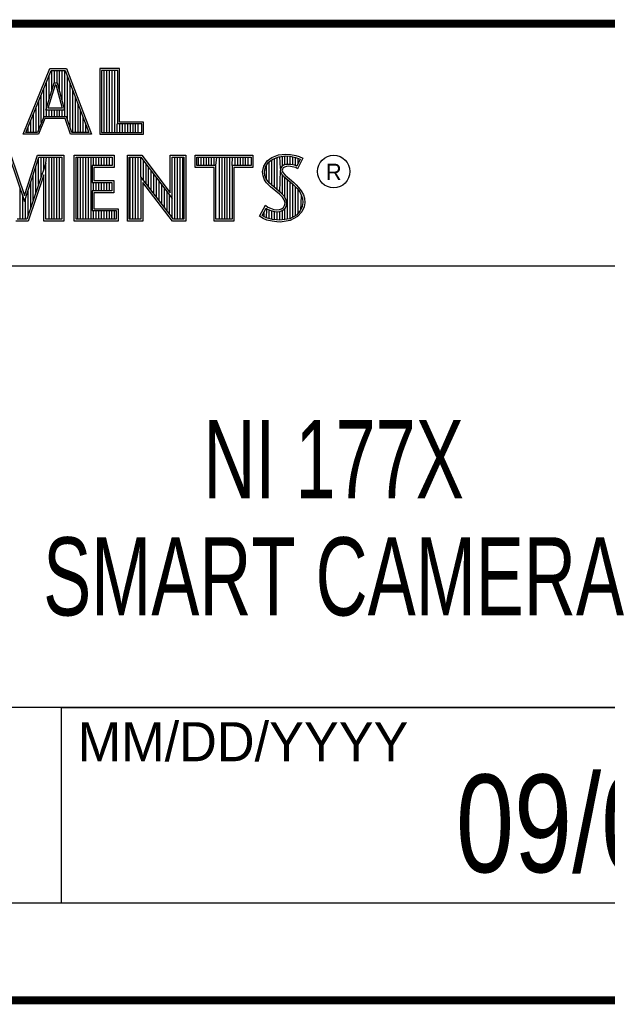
# Model space of a CAD drawing. Header units: inches. Extents: x 0 to 34, y 0 to 22.
# Tile 28 of 47: x 30 to 31.5, y 0.5 to 3. Entities that reach past the tile are written whole.
import ezdxf

# ---------------------------------------------------------------- set-up
doc = ezdxf.new("R2010")
doc.units = ezdxf.units.IN
doc.header["$LTSCALE"] = 1.87
doc.header["$MEASUREMENT"] = 0
doc.layers.get('0').update_dxf_attribs({"linetype": 'CONTINUOUS'})
doc.layers.add('NOTE', color=7, linetype='CONTINUOUS')
doc.styles.get("Standard").update_dxf_attribs({"font": 'txt', "width": 0.8})
doc.styles.add('TEXTSTYLE_2', font='txt')

msp = doc.modelspace()

# ---------------------------------------------------------------- linework, layer by layer
at = {"color": 2, "linetype": 'CONTINUOUS'}
for p, q in [((28.3793, 3.0003), (33.5093, 3.0003)), ((30.0324, 2.7167), (30.1013, 2.8851)), ((30.0397, 2.7216), (30.1045, 2.8802)), ((30.1013, 2.8851), (30.1438, 2.8851)), ((30.1045, 2.8802), (30.1404, 2.8802)), ((30.106, 2.8287), (30.106, 2.8802)), ((30.1127, 2.8486), (30.1127, 2.8802)), ((30.1194, 2.8486), (30.1194, 2.8802)), ((30.1261, 2.8259), (30.1261, 2.8802)), ((30.1328, 2.8013), (30.1328, 2.8802)), ((30.1395, 2.7618), (30.1395, 2.8802)), ((30.1404, 2.8802), (30.2006, 2.7216)), ((30.1438, 2.8851), (30.2077, 2.7167)), ((30.2795, 2.8851), (30.2287, 2.8851)), ((30.2287, 2.8851), (30.2287, 2.7167)), ((30.2747, 2.8802), (30.2336, 2.8802)), ((30.2336, 2.8802), (30.2336, 2.7216)), ((30.2402, 2.7216), (30.2402, 2.8802)), ((30.2469, 2.7216), (30.2469, 2.8802)), ((30.2536, 2.7216), (30.2536, 2.8802)), ((30.2603, 2.7216), (30.2603, 2.8802)), ((30.267, 2.7216), (30.267, 2.8802)), ((30.2747, 2.7432), (30.2747, 2.8802)), ((30.2795, 2.7481), (30.2795, 2.8851)), ((30.0905, 2.7787), (30.1121, 2.8486)), ((30.0925, 2.7618), (30.0925, 2.8509)), ((30.0992, 2.807), (30.0992, 2.8673)), ((30.1121, 2.8486), (30.1199, 2.8486)), ((30.1199, 2.8486), (30.1389, 2.7787)), ((30.1462, 2.7548), (30.1462, 2.8649)), ((30.0858, 2.7618), (30.0858, 2.8345)), ((30.0971, 2.7836), (30.1157, 2.8438)), ((30.1157, 2.8438), (30.1162, 2.8438)), ((30.1162, 2.8438), (30.1325, 2.7836)), ((30.1529, 2.7349), (30.1529, 2.8472)), ((30.1597, 2.7216), (30.1597, 2.8295)), ((30.0724, 2.73), (30.0724, 2.8016)), ((30.0791, 2.7467), (30.0791, 2.818)), ((30.1664, 2.7216), (30.1664, 2.8118)), ((30.0657, 2.7216), (30.0657, 2.7852)), ((30.1389, 2.7787), (30.0905, 2.7787)), ((30.1325, 2.7836), (30.0971, 2.7836)), ((30.0992, 2.7618), (30.0992, 2.7787)), ((30.106, 2.7618), (30.106, 2.7787)), ((30.1127, 2.7618), (30.1127, 2.7787)), ((30.1194, 2.7618), (30.1194, 2.7787)), ((30.1261, 2.7618), (30.1261, 2.7787)), ((30.1328, 2.7618), (30.1328, 2.7787)), ((30.1731, 2.7216), (30.1731, 2.7942)), ((30.1798, 2.7216), (30.1798, 2.7765)), ((30.0523, 2.7216), (30.0523, 2.7524)), ((30.059, 2.7216), (30.059, 2.7688)), ((30.0852, 2.7618), (30.069, 2.7216)), ((30.0885, 2.7569), (30.0723, 2.7167)), ((30.1439, 2.7618), (30.0852, 2.7618)), ((30.1404, 2.7569), (30.0885, 2.7569)), ((30.1539, 2.7167), (30.1404, 2.7569)), ((30.1574, 2.7216), (30.1439, 2.7618)), ((30.1865, 2.7216), (30.1865, 2.7588)), ((30.3412, 2.7481), (30.2795, 2.7481)), ((30.3412, 2.7167), (30.3412, 2.7481)), ((30.0456, 2.7216), (30.0456, 2.7359)), ((30.1932, 2.7216), (30.1932, 2.7411)), ((30.2737, 2.7216), (30.2737, 2.7432)), ((30.3363, 2.7432), (30.2747, 2.7432)), ((30.2805, 2.7216), (30.2805, 2.7432)), ((30.2872, 2.7216), (30.2872, 2.7432)), ((30.2939, 2.7216), (30.2939, 2.7432)), ((30.3006, 2.7216), (30.3006, 2.7432)), ((30.3073, 2.7216), (30.3073, 2.7432)), ((30.314, 2.7216), (30.314, 2.7432)), ((30.3207, 2.7216), (30.3207, 2.7432)), ((30.3274, 2.7216), (30.3274, 2.7432)), ((30.3363, 2.7216), (30.3363, 2.7432)), ((30.0723, 2.7167), (30.0324, 2.7167)), ((30.069, 2.7216), (30.0397, 2.7216)), ((30.2077, 2.7167), (30.1539, 2.7167)), ((30.2006, 2.7216), (30.1574, 2.7216)), ((30.2287, 2.7167), (30.3412, 2.7167)), ((30.2336, 2.7216), (30.3363, 2.7216)), ((29.9975, 2.6584), (30.0362, 2.5443)), ((30.001, 2.6632), (30.0361, 2.5598)), ((30.0361, 2.5598), (30.0693, 2.6632)), ((30.0362, 2.5443), (30.0729, 2.6584)), ((30.0693, 2.6632), (30.1367, 2.6632)), ((30.0721, 2.5879), (30.0721, 2.656)), ((30.0729, 2.6584), (30.1319, 2.6584)), ((30.0788, 2.6077), (30.0788, 2.6584)), ((30.0855, 2.6275), (30.0855, 2.6584)), ((30.0906, 2.6424), (30.0923, 2.6584)), ((30.099, 2.4996), (30.099, 2.6584)), ((30.1057, 2.4996), (30.1057, 2.6584)), ((30.1124, 2.4996), (30.1124, 2.6584)), ((30.1191, 2.4996), (30.1191, 2.6584)), ((30.1258, 2.4996), (30.1258, 2.6584)), ((30.1319, 2.6584), (30.1319, 2.4996)), ((30.1367, 2.6632), (30.1367, 2.4947)), ((30.1633, 2.6632), (30.2653, 2.6632)), ((30.1633, 2.4947), (30.1633, 2.6632)), ((30.1682, 2.6584), (30.2604, 2.6584)), ((30.1682, 2.4996), (30.1682, 2.6584)), ((30.1728, 2.4996), (30.1728, 2.6584)), ((30.1795, 2.4996), (30.1795, 2.6584)), ((30.1862, 2.4996), (30.1862, 2.6584)), ((30.1929, 2.4996), (30.1929, 2.6584)), ((30.1996, 2.4996), (30.1996, 2.6584)), ((30.2064, 2.4996), (30.2064, 2.6584)), ((30.2131, 2.6366), (30.2131, 2.6584)), ((30.2198, 2.6366), (30.2198, 2.6584)), ((30.2265, 2.6366), (30.2265, 2.6584)), ((30.2332, 2.6366), (30.2332, 2.6584)), ((30.2399, 2.6366), (30.2399, 2.6584)), ((30.2466, 2.6366), (30.2466, 2.6584)), ((30.2533, 2.6366), (30.2533, 2.6584)), ((30.2604, 2.6584), (30.2604, 2.6366)), ((30.2653, 2.6632), (30.2653, 2.6318)), ((30.2995, 2.6633), (30.3363, 2.6633)), ((30.2995, 2.4947), (30.2995, 2.6633)), ((30.3044, 2.6584), (30.3339, 2.6584)), ((30.3044, 2.4996), (30.3044, 2.6584)), ((30.307, 2.4996), (30.307, 2.6584)), ((30.3137, 2.4996), (30.3137, 2.6584)), ((30.3204, 2.4996), (30.3204, 2.6584)), ((30.3272, 2.4996), (30.3272, 2.6584)), ((30.3339, 2.6584), (30.4141, 2.5527)), ((30.3343, 2.608), (30.3339, 2.6584)), ((30.3363, 2.6633), (30.4092, 2.5672)), ((30.3406, 2.5998), (30.3406, 2.6496)), ((30.4092, 2.6633), (30.4493, 2.6633)), ((30.4092, 2.5672), (30.4092, 2.6633)), ((30.4141, 2.6584), (30.4444, 2.6584)), ((30.4141, 2.5527), (30.4141, 2.6584)), ((30.4211, 2.4996), (30.4211, 2.6584)), ((30.4278, 2.4996), (30.4278, 2.6584)), ((30.4345, 2.4996), (30.4345, 2.6584)), ((30.4413, 2.4996), (30.4413, 2.6584)), ((30.4444, 2.6584), (30.4444, 2.4996)), ((30.4493, 2.6633), (30.4493, 2.4947)), ((30.4728, 2.6631), (30.6211, 2.6631)), ((30.4728, 2.6317), (30.4728, 2.6631)), ((30.4776, 2.6583), (30.6162, 2.6583)), ((30.4776, 2.6366), (30.4776, 2.6583)), ((30.4815, 2.6366), (30.4815, 2.6583)), ((30.4882, 2.6366), (30.4882, 2.6583)), ((30.495, 2.6366), (30.495, 2.6583)), ((30.5017, 2.6366), (30.5017, 2.6583)), ((30.5084, 2.6366), (30.5084, 2.6583)), ((30.5151, 2.6366), (30.5151, 2.6583)), ((30.5218, 2.6366), (30.5218, 2.6583)), ((30.5263, 2.6366), (30.5285, 2.6583)), ((30.5352, 2.4996), (30.5352, 2.6583)), ((30.5419, 2.4996), (30.5419, 2.6583)), ((30.5486, 2.4996), (30.5486, 2.6583)), ((30.5554, 2.4996), (30.5554, 2.6583)), ((30.5621, 2.4996), (30.5621, 2.6583)), ((30.5676, 2.6366), (30.5688, 2.6583)), ((30.5755, 2.6366), (30.5755, 2.6583)), ((30.5822, 2.6366), (30.5822, 2.6583)), ((30.5889, 2.6366), (30.5889, 2.6583)), ((30.5956, 2.6366), (30.5956, 2.6583)), ((30.6023, 2.6366), (30.6023, 2.6583)), ((30.609, 2.6366), (30.609, 2.6583)), ((30.6162, 2.6583), (30.6162, 2.6366)), ((30.6211, 2.6631), (30.6211, 2.6317)), ((30.6487, 2.6355), (30.6577, 2.6488)), ((30.6577, 2.6488), (30.6695, 2.6575)), ((30.6612, 2.6454), (30.6719, 2.6532)), ((30.6627, 2.5927), (30.6627, 2.6465)), ((30.6695, 2.6575), (30.6863, 2.6642)), ((30.6695, 2.586), (30.6695, 2.6514)), ((30.6719, 2.6532), (30.6875, 2.6594)), ((30.6762, 2.5804), (30.6762, 2.6549)), ((30.6829, 2.5748), (30.6829, 2.6576)), ((30.6863, 2.6642), (30.7049, 2.6662)), ((30.6875, 2.6594), (30.705, 2.6613)), ((30.6917, 2.629), (30.6896, 2.6596)), ((30.6963, 2.635), (30.6963, 2.6604)), ((30.703, 2.6384), (30.703, 2.6611)), ((30.7049, 2.6662), (30.7173, 2.6653)), ((30.705, 2.6613), (30.7166, 2.6605)), ((30.7097, 2.6396), (30.7097, 2.661)), ((30.7164, 2.6396), (30.7164, 2.6605)), ((30.7166, 2.6605), (30.7296, 2.6577)), ((30.7173, 2.6653), (30.7309, 2.6624)), ((30.7231, 2.6385), (30.7231, 2.6591)), ((30.7296, 2.6577), (30.7375, 2.655)), ((30.7299, 2.6368), (30.7299, 2.6576)), ((30.7309, 2.6624), (30.7393, 2.6595)), ((30.742, 2.6529), (30.7333, 2.6355)), ((30.7486, 2.6552), (30.7353, 2.6286)), ((30.7366, 2.642), (30.7366, 2.6553)), ((30.7375, 2.655), (30.742, 2.6529)), ((30.7393, 2.6595), (30.7486, 2.6552)), ((30.0906, 2.6424), (30.0422, 2.4996)), ((30.0654, 2.568), (30.0654, 2.6351)), ((30.0906, 2.4996), (30.0906, 2.6424)), ((30.2604, 2.6366), (30.209, 2.6366)), ((30.209, 2.6366), (30.209, 2.5936)), ((30.2653, 2.6318), (30.2138, 2.6318)), ((30.2138, 2.6318), (30.2138, 2.5985)), ((30.3473, 2.5911), (30.3473, 2.6408)), ((30.354, 2.5824), (30.354, 2.6319)), ((30.3607, 2.5737), (30.3607, 2.6231)), ((30.5214, 2.6317), (30.4728, 2.6317)), ((30.5263, 2.6366), (30.4776, 2.6366)), ((30.5214, 2.4947), (30.5214, 2.6317)), ((30.5263, 2.4996), (30.5263, 2.6366)), ((30.6162, 2.6366), (30.5676, 2.6366)), ((30.5676, 2.6366), (30.5676, 2.4996)), ((30.6211, 2.6317), (30.5724, 2.6317)), ((30.5724, 2.6317), (30.5724, 2.4947)), ((30.6458, 2.621), (30.6487, 2.6355)), ((30.6469, 2.61), (30.6458, 2.621)), ((30.6507, 2.6208), (30.6533, 2.6336)), ((30.6517, 2.6112), (30.6507, 2.6208)), ((30.6533, 2.6336), (30.6612, 2.6454)), ((30.656, 2.5999), (30.656, 2.6377)), ((30.6896, 2.5692), (30.6912, 2.6242)), ((30.6917, 2.629), (30.6912, 2.6242)), ((30.6912, 2.6242), (30.6928, 2.6171)), ((30.6949, 2.634), (30.6917, 2.629)), ((30.6995, 2.6373), (30.6949, 2.634)), ((30.6965, 2.6274), (30.6962, 2.6245)), ((30.6962, 2.6245), (30.6973, 2.6193)), ((30.6985, 2.6306), (30.6965, 2.6274)), ((30.7017, 2.6329), (30.6985, 2.6306)), ((30.7056, 2.6392), (30.6995, 2.6373)), ((30.7066, 2.6344), (30.7017, 2.6329)), ((30.7117, 2.6398), (30.7056, 2.6392)), ((30.7118, 2.6349), (30.7066, 2.6344)), ((30.7179, 2.6395), (30.7117, 2.6398)), ((30.7173, 2.6346), (30.7118, 2.6349)), ((30.726, 2.6329), (30.7173, 2.6346)), ((30.7272, 2.6376), (30.7179, 2.6395)), ((30.7306, 2.6315), (30.726, 2.6329)), ((30.7327, 2.6359), (30.7272, 2.6376)), ((30.7353, 2.6286), (30.7306, 2.6315)), ((30.7333, 2.6355), (30.7327, 2.6359)), ((30.0857, 2.6128), (30.0457, 2.4947)), ((30.0587, 2.5482), (30.0587, 2.6142)), ((30.0857, 2.4947), (30.0857, 2.6128)), ((30.2138, 2.5985), (30.2644, 2.5985)), ((30.2644, 2.5985), (30.2644, 2.5669)), ((30.4177, 2.4996), (30.3343, 2.608)), ((30.3343, 2.608), (30.3343, 2.4996)), ((30.3674, 2.5649), (30.3674, 2.6142)), ((30.3741, 2.5562), (30.3741, 2.6054)), ((30.3809, 2.5475), (30.3809, 2.5966)), ((30.6507, 2.6002), (30.6469, 2.61)), ((30.6559, 2.5927), (30.6507, 2.6002)), ((30.6551, 2.6025), (30.6517, 2.6112)), ((30.6597, 2.5958), (30.6551, 2.6025)), ((30.6637, 2.5918), (30.6597, 2.5958)), ((30.6928, 2.6171), (30.6999, 2.6083)), ((30.6963, 2.563), (30.6963, 2.6128)), ((30.6973, 2.6193), (30.7034, 2.6118)), ((30.6999, 2.6083), (30.7224, 2.5896)), ((30.703, 2.5548), (30.703, 2.6058)), ((30.7034, 2.6118), (30.7257, 2.5932)), ((30.7097, 2.4997), (30.7097, 2.6002)), ((30.0251, 2.4996), (30.0251, 2.5769)), ((30.0453, 2.5086), (30.0453, 2.5724)), ((30.052, 2.5284), (30.052, 2.5933)), ((30.209, 2.5936), (30.2595, 2.5936)), ((30.2595, 2.5718), (30.209, 2.5718)), ((30.209, 2.5718), (30.209, 2.5214)), ((30.2131, 2.5718), (30.2131, 2.5936)), ((30.2198, 2.5718), (30.2198, 2.5936)), ((30.2265, 2.5718), (30.2265, 2.5936)), ((30.2332, 2.5718), (30.2332, 2.5936)), ((30.2399, 2.5718), (30.2399, 2.5936)), ((30.2466, 2.5718), (30.2466, 2.5936)), ((30.2533, 2.5718), (30.2533, 2.5936)), ((30.2595, 2.5936), (30.2595, 2.5718)), ((30.4153, 2.4947), (30.3392, 2.5937)), ((30.3392, 2.5937), (30.3392, 2.4947)), ((30.3876, 2.5388), (30.3876, 2.5877)), ((30.3943, 2.5301), (30.3943, 2.5789)), ((30.6661, 2.5825), (30.6559, 2.5927)), ((30.6694, 2.5861), (30.6637, 2.5918)), ((30.6892, 2.5631), (30.6661, 2.5825)), ((30.6925, 2.5667), (30.6694, 2.5861)), ((30.7164, 2.5006), (30.7164, 2.5946)), ((30.7224, 2.5896), (30.7283, 2.5837)), ((30.7231, 2.5049), (30.7231, 2.5889)), ((30.7257, 2.5932), (30.7318, 2.5872)), ((30.7283, 2.5837), (30.7342, 2.5776)), ((30.7299, 2.5074), (30.7299, 2.5821)), ((30.7318, 2.5872), (30.7379, 2.5808)), ((30.7342, 2.5776), (30.7407, 2.5692)), ((30.7366, 2.5148), (30.7366, 2.5745)), ((30.7379, 2.5808), (30.7448, 2.5718)), ((30.7448, 2.5718), (30.7501, 2.5614)), ((30.0318, 2.4996), (30.0318, 2.5572)), ((30.0386, 2.4996), (30.0386, 2.5515)), ((30.2644, 2.5669), (30.2138, 2.5669)), ((30.2138, 2.5669), (30.2138, 2.5263)), ((30.401, 2.5213), (30.401, 2.57)), ((30.4077, 2.5126), (30.4077, 2.5612)), ((30.4144, 2.5039), (30.4144, 2.5523)), ((30.6968, 2.5556), (30.6892, 2.5631)), ((30.7006, 2.5587), (30.6925, 2.5667)), ((30.7011, 2.5487), (30.6968, 2.5556)), ((30.7056, 2.5506), (30.7006, 2.5587)), ((30.7031, 2.5414), (30.7011, 2.5487)), ((30.7081, 2.5416), (30.7056, 2.5506)), ((30.7407, 2.5692), (30.7455, 2.5596)), ((30.7433, 2.5222), (30.7455, 2.5596)), ((30.7455, 2.5596), (30.7478, 2.5521)), ((30.7478, 2.5521), (30.7486, 2.5419)), ((30.7501, 2.5614), (30.7527, 2.553)), ((30.7527, 2.553), (30.7535, 2.5417)), ((30.209, 2.5214), (30.271, 2.5214)), ((30.2131, 2.4996), (30.2131, 2.5214)), ((30.2138, 2.5263), (30.2759, 2.5263)), ((30.2198, 2.4996), (30.2198, 2.5214)), ((30.2265, 2.4996), (30.2265, 2.5214)), ((30.2332, 2.4996), (30.2332, 2.5214)), ((30.2399, 2.4996), (30.2399, 2.5214)), ((30.2466, 2.4996), (30.2466, 2.5214)), ((30.2533, 2.4996), (30.2533, 2.5214)), ((30.26, 2.4996), (30.26, 2.5214)), ((30.2668, 2.4996), (30.2668, 2.5214)), ((30.271, 2.5214), (30.271, 2.4996)), ((30.2759, 2.5263), (30.2759, 2.4947)), ((30.638, 2.5073), (30.653, 2.535)), ((30.6444, 2.5088), (30.6547, 2.5278)), ((30.653, 2.535), (30.6594, 2.5304)), ((30.6547, 2.5278), (30.6569, 2.5262)), ((30.656, 2.5023), (30.6569, 2.5262)), ((30.6569, 2.5262), (30.6639, 2.5227)), ((30.6594, 2.5304), (30.6658, 2.5272)), ((30.6627, 2.5008), (30.6627, 2.5231)), ((30.6639, 2.5227), (30.6731, 2.5196)), ((30.6658, 2.5272), (30.6742, 2.5243)), ((30.6695, 2.4993), (30.6695, 2.5208)), ((30.6742, 2.5243), (30.6817, 2.5235)), ((30.6817, 2.5235), (30.6887, 2.524)), ((30.6887, 2.524), (30.6939, 2.5261)), ((30.6898, 2.5192), (30.6962, 2.5217)), ((30.6939, 2.5261), (30.6988, 2.5295)), ((30.6962, 2.5217), (30.7024, 2.5261)), ((30.6963, 2.4979), (30.6963, 2.5218)), ((30.6988, 2.5295), (30.7017, 2.5342)), ((30.7017, 2.5342), (30.7031, 2.5414)), ((30.7024, 2.5261), (30.7063, 2.5323)), ((30.703, 2.4988), (30.703, 2.5266)), ((30.7063, 2.5323), (30.7081, 2.5416)), ((30.7421, 2.521), (30.7322, 2.51)), ((30.7471, 2.5321), (30.7421, 2.521)), ((30.7518, 2.5307), (30.7463, 2.5183)), ((30.7486, 2.5419), (30.7471, 2.5321)), ((30.7535, 2.5417), (30.7518, 2.5307)), ((30.0422, 2.4996), (30.0169, 2.4996)), ((30.1319, 2.4996), (30.0906, 2.4996)), ((30.271, 2.4996), (30.1682, 2.4996)), ((30.3343, 2.4996), (30.3044, 2.4996)), ((30.4444, 2.4996), (30.4177, 2.4996)), ((30.5676, 2.4996), (30.5263, 2.4996)), ((30.6475, 2.5009), (30.638, 2.5073)), ((30.6498, 2.5052), (30.6444, 2.5088)), ((30.6568, 2.4971), (30.6475, 2.5009)), ((30.6493, 2.5054), (30.6493, 2.518)), ((30.6582, 2.5018), (30.6498, 2.5052)), ((30.6704, 2.4942), (30.6568, 2.4971)), ((30.6713, 2.499), (30.6582, 2.5018)), ((30.6824, 2.4974), (30.6713, 2.499)), ((30.6731, 2.5196), (30.6816, 2.5186)), ((30.6762, 2.4983), (30.6762, 2.5192)), ((30.6816, 2.5186), (30.6898, 2.5192)), ((30.6902, 2.4971), (30.6824, 2.4974)), ((30.6829, 2.4973), (30.6829, 2.5184)), ((30.6896, 2.497), (30.6896, 2.5192)), ((30.7152, 2.5004), (30.6902, 2.4971)), ((30.7167, 2.4957), (30.6904, 2.4922)), ((30.7322, 2.51), (30.7152, 2.5004)), ((30.7353, 2.5061), (30.7167, 2.4957)), ((30.7463, 2.5183), (30.7353, 2.5061)), ((30.0457, 2.4947), (30.0135, 2.4947)), ((30.1367, 2.4947), (30.0857, 2.4947)), ((30.2759, 2.4947), (30.1633, 2.4947)), ((30.3392, 2.4947), (30.2995, 2.4947)), ((30.4493, 2.4947), (30.4153, 2.4947)), ((30.5724, 2.4947), (30.5214, 2.4947)), ((30.682, 2.4925), (30.6704, 2.4942)), ((30.6904, 2.4922), (30.682, 2.4925)), ((28.7231, 2.38), (33.5, 2.38)), ((28.3793, 1.2503), (33.5093, 1.2503)), ((30.13, 1.2499), (33.49, 1.2499)), ((30.13, 1.2499), (30.13, 0.7499)), ((28.38, 0.75), (33.5, 0.75)), ((30.13, 0.7499), (33.49, 0.7499))]:
    msp.add_line(p, q, dxfattribs=at)
at = {"color": 7, "linetype": 'CONTINUOUS', "const_width": 0.02}
for points in [[(25.58, 3), (33.5, 3)], [(0.5, 0.5), (33.5, 0.5)]]:
    msp.add_lwpolyline(points, dxfattribs=at)
at = {"color": 2, "linetype": 'CONTINUOUS'}
msp.add_circle((30.8277, 2.6214), 0.0416, dxfattribs=at)

# ---------------------------------------------------------------- texts
at = {"color": 2, "linetype": 'CONTINUOUS', "attachment_point": 1, "line_spacing_factor": 0.9, "style": 'TEXTSTYLE_2'}
for s, insert, char_height, width in [('R', (30.8076, 2.6413), 0.042, 0.041979), ('MM/DD/YYYY', (30.1721, 1.2121), 0.1, 1)]:
    msp.add_mtext(s, dxfattribs=dict(at, insert=insert, char_height=char_height, width=width))
at = {"layer": 'NOTE', "color": 7, "linetype": 'CONTINUOUS', "attachment_point": 2, "line_spacing_factor": 0.9}
for s, insert, char_height, width in [('NI 177X\\PSMART CAMERA', (30.9443, 1.9853), 0.2, 1.92), ('09/01/2011', (31.81, 1.078), 0.25, 2)]:
    msp.add_mtext(s, dxfattribs=dict(at, insert=insert, char_height=char_height, width=width))

doc.saveas('drawing.dxf')
